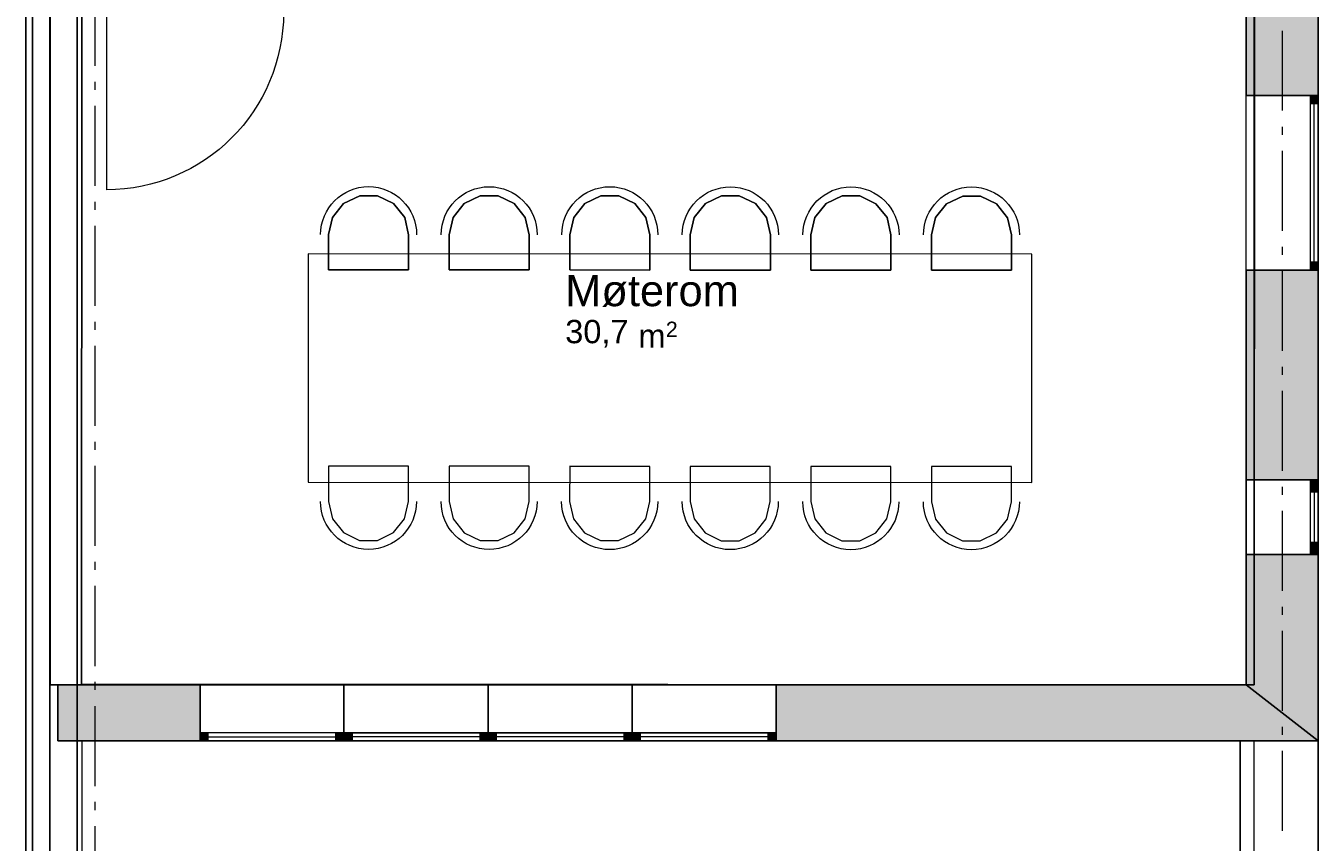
# Model space of a CAD drawing. Extents: x 16 to 1175, y 16 to 826.
# Tile 207 of 208: x 952 to 1067, y 167 to 239. Entities that reach past the tile are written whole.
import ezdxf

# ---------------------------------------------------------------- set-up
doc = ezdxf.new("R2010")
doc.units = 0
doc.header["$MEASUREMENT"] = 0
doc.layers.add('Layer 1', color=7, linetype='Continuous', lineweight=0)

# ---------------------------------------------------------------- blocks, each defined once
blk = doc.blocks.new('Block_71')
at = {"layer": 'Layer 1', "color": 18, "lineweight": 5, "true_color": 0x000000}
blk.add_open_spline([(975.18, 240.25), (975.18, 231.58), (968.15, 224.56), (959.49, 224.56)], degree=3, dxfattribs=at)
blk = doc.blocks.new('Block_104')
at = {"layer": 'Layer 1', "color": 18, "lineweight": 5, "true_color": 0x000000}
blk.add_open_spline([(1040.34, 196.94), (1040.34, 194.59), (1038.44, 192.69), (1036.09, 192.69), (1033.74, 192.69), (1031.84, 194.59), (1031.84, 196.94), (1031.84, 196.94), (1031.84, 196.94), (1031.84, 196.94)], degree=3, knots=[0, 0, 0, 0, 1, 1, 1, 2, 2, 2, 3, 3, 3, 3], dxfattribs=at)
blk = doc.blocks.new('Block_105')
at = {"layer": 'Layer 1', "color": 18, "lineweight": 5, "true_color": 0x000000}
blk.add_open_spline([(1029.66, 196.94), (1029.66, 194.59), (1027.76, 192.69), (1025.41, 192.69), (1023.06, 192.69), (1021.16, 194.6), (1021.16, 196.94), (1021.16, 196.94), (1021.16, 196.95), (1021.16, 196.95)], degree=3, knots=[0, 0, 0, 0, 1, 1, 1, 2, 2, 2, 3, 3, 3, 3], dxfattribs=at)
blk = doc.blocks.new('Block_106')
at = {"layer": 'Layer 1', "color": 18, "lineweight": 5, "true_color": 0x000000}
blk.add_open_spline([(1018.99, 196.95), (1018.99, 194.6), (1017.08, 192.7), (1014.73, 192.7), (1012.39, 192.7), (1010.48, 194.6), (1010.48, 196.95), (1010.48, 196.95), (1010.48, 196.95), (1010.48, 196.95)], degree=3, knots=[0, 0, 0, 0, 1, 1, 1, 2, 2, 2, 3, 3, 3, 3], dxfattribs=at)
blk = doc.blocks.new('Block_107')
at = {"layer": 'Layer 1', "color": 18, "lineweight": 5, "true_color": 0x000000}
blk.add_open_spline([(1008.31, 196.95), (1008.31, 194.61), (1006.4, 192.7), (1004.06, 192.7), (1001.71, 192.7), (999.8, 194.61), (999.8, 196.96), (999.8, 196.96), (999.8, 196.96), (999.8, 196.96)], degree=3, knots=[0, 0, 0, 0, 1, 1, 1, 2, 2, 2, 3, 3, 3, 3], dxfattribs=at)
blk = doc.blocks.new('Block_108')
at = {"layer": 'Layer 1', "color": 18, "lineweight": 5, "true_color": 0x000000}
blk.add_open_spline([(997.63, 196.96), (997.63, 194.61), (995.72, 192.71), (993.38, 192.71), (991.03, 192.71), (989.13, 194.61), (989.13, 196.96), (989.13, 196.96), (989.13, 196.96), (989.13, 196.96)], degree=3, knots=[0, 0, 0, 0, 1, 1, 1, 2, 2, 2, 3, 3, 3, 3], dxfattribs=at)
blk = doc.blocks.new('Block_109')
at = {"layer": 'Layer 1', "color": 18, "lineweight": 5, "true_color": 0x000000}
blk.add_open_spline([(986.95, 196.96), (986.95, 194.62), (985.05, 192.72), (982.7, 192.72), (980.35, 192.72), (978.45, 194.62), (978.45, 196.97)], degree=3, knots=[0, 0, 0, 0, 1, 1, 1, 2, 2, 2, 2], dxfattribs=at)
blk = doc.blocks.new('Block_110')
at = {"layer": 'Layer 1', "color": 18, "lineweight": 5, "true_color": 0x000000}
blk.add_open_spline([(1031.85, 220.56), (1031.85, 222.91), (1033.75, 224.81), (1036.1, 224.81), (1038.45, 224.81), (1040.35, 222.91), (1040.35, 220.56)], degree=3, knots=[0, 0, 0, 0, 1, 1, 1, 2, 2, 2, 2], dxfattribs=at)
blk = doc.blocks.new('Block_111')
at = {"layer": 'Layer 1', "color": 18, "lineweight": 5, "true_color": 0x000000}
blk.add_open_spline([(1021.17, 220.57), (1021.17, 222.91), (1023.08, 224.82), (1025.42, 224.82), (1027.77, 224.82), (1029.68, 222.91), (1029.68, 220.56)], degree=3, knots=[0, 0, 0, 0, 1, 1, 1, 2, 2, 2, 2], dxfattribs=at)
blk = doc.blocks.new('Block_112')
at = {"layer": 'Layer 1', "color": 18, "lineweight": 5, "true_color": 0x000000}
blk.add_open_spline([(1010.49, 220.57), (1010.5, 222.92), (1012.4, 224.82), (1014.75, 224.82), (1017.1, 224.82), (1019, 222.92), (1019, 220.57), (1019, 220.57), (1019, 220.57), (1019, 220.57)], degree=3, knots=[0, 0, 0, 0, 1, 1, 1, 2, 2, 2, 3, 3, 3, 3], dxfattribs=at)
blk = doc.blocks.new('Block_113')
at = {"layer": 'Layer 1', "color": 18, "lineweight": 5, "true_color": 0x000000}
blk.add_open_spline([(999.82, 220.58), (999.82, 222.92), (1001.72, 224.83), (1004.07, 224.83), (1006.42, 224.83), (1008.32, 222.92), (1008.32, 220.57), (1008.32, 220.57), (1008.32, 220.57), (1008.32, 220.57)], degree=3, knots=[0, 0, 0, 0, 1, 1, 1, 2, 2, 2, 3, 3, 3, 3], dxfattribs=at)
blk = doc.blocks.new('Block_114')
at = {"layer": 'Layer 1', "color": 18, "lineweight": 5, "true_color": 0x000000}
blk.add_open_spline([(989.14, 220.58), (989.14, 222.93), (991.04, 224.83), (993.39, 224.83), (995.74, 224.83), (997.64, 222.93), (997.64, 220.58), (997.64, 220.58), (997.64, 220.58), (997.64, 220.58)], degree=3, knots=[0, 0, 0, 0, 1, 1, 1, 2, 2, 2, 3, 3, 3, 3], dxfattribs=at)
blk = doc.blocks.new('Block_115')
at = {"layer": 'Layer 1', "color": 18, "lineweight": 5, "true_color": 0x000000}
blk.add_open_spline([(978.46, 220.59), (978.46, 222.94), (980.36, 224.84), (982.71, 224.84), (985.06, 224.84), (986.96, 222.93), (986.96, 220.59), (986.96, 220.59), (986.96, 220.58), (986.96, 220.58)], degree=3, knots=[0, 0, 0, 0, 1, 1, 1, 2, 2, 2, 3, 3, 3, 3], dxfattribs=at)
blk = doc.blocks.new('Block_193')
at = {"layer": 'Layer 1', "insert": (1000.12, 214.18), "char_height": 0.2, "attachment_point": 7}
blk.add_mtext('\\C18;\\c0;\\FArial|b0|i0|c1;\\H2.752363;\\W1.000000;Møterom', dxfattribs=at)
blk = doc.blocks.new('Block_194')
at = {"layer": 'Layer 1', "char_height": 0.2, "attachment_point": 7}
for s, insert in [('\\C18;\\c0;\\FArial|b0|i0|c1;\\H1.362421;\\W1.000000;2', (1009.03, 211.52)), ('\\C18;\\c0;\\FArial|b0|i0|c1;\\H2.064278;\\W1.000000;30,7', (1000.12, 210.59)), ('\\C18;\\c0;\\FArial|b0|i0|c1;\\H2.064278;\\W1.000000;m', (1006.6, 210.59)), ('\\C18;\\c0;\\FArial|b0|i0|c1;\\H2.064278;\\W1.000000; ', (1005.79, 210.59))]:
    blk.add_mtext(s, dxfattribs=dict(at, insert=insert))
blk = doc.blocks.new('Block_0')
at = {"layer": 'Layer 1', "true_color": 0x000000, "transparency": 33554687}
for points in [[(1066.8, 251.1), (1066.8, 232.9), (1060.42, 232.9), (1060.42, 251.1), (1066.8, 251.1)], [(1066.09, 232.9), (1066.09, 232.19), (1066.8, 232.19), (1066.8, 232.9), (1066.09, 232.9)], [(1060.42, 217.45), (1066.8, 217.45), (1066.8, 198.88), (1060.42, 198.88), (1060.42, 217.45)], [(1066.8, 217.45), (1066.8, 218.16), (1066.09, 218.16), (1066.09, 217.45), (1066.8, 217.45)], [(1066.09, 198.88), (1066.09, 197.82), (1066.8, 197.82), (1066.8, 198.88), (1066.09, 198.88)], [(1060.42, 192.28), (1066.8, 192.28), (1066.8, 175.77), (1060.42, 180.73), (1060.42, 192.28)], [(1066.8, 192.28), (1066.8, 193.34), (1066.09, 193.34), (1066.09, 192.28), (1066.8, 192.28)], [(955.19, 180.73), (967.78, 180.73), (967.78, 175.77), (955.19, 175.77), (955.19, 180.73)], [(1018.8, 180.73), (1060.42, 180.73), (1066.8, 175.77), (1018.8, 175.77), (1018.8, 180.73)], [(967.78, 175.77), (968.48, 175.77), (968.48, 176.48), (967.78, 176.48), (967.78, 175.77)], [(980.53, 176.48), (979.82, 176.48), (979.82, 175.77), (980.53, 175.77), (980.53, 176.48)], [(980.53, 176.48), (980.53, 175.77), (981.24, 175.77), (981.24, 176.48), (980.53, 176.48)], [(993.29, 175.77), (993.29, 176.48), (992.58, 176.48), (992.58, 175.77), (993.29, 175.77)], [(993.29, 176.48), (993.29, 175.77), (994, 175.77), (994, 176.48), (993.29, 176.48)], [(1006.04, 175.77), (1006.04, 176.48), (1005.33, 176.48), (1005.33, 175.77), (1006.04, 175.77)], [(1006.04, 176.48), (1006.04, 175.77), (1006.75, 175.77), (1006.75, 176.48), (1006.04, 176.48)], [(1018.8, 175.77), (1018.8, 176.48), (1018.09, 176.48), (1018.09, 175.77), (1018.8, 175.77)]]:
    blk.add_hatch(color=18, dxfattribs=at).paths.add_polyline_path(points)
at = {"layer": 'Layer 1', "color": 18, "lineweight": 5, "true_color": 0x000000}
for p, q in [((954.49, 410.79), (954.5, 180.73)), ((1061.13, 180.73), (1061.13, 410.79)), ((1060.42, 251.1), (1060.42, 232.9)), ((1066.8, 232.9), (1066.8, 251.1)), ((957.32, 240.26), (957.29, 180.78)), ((959.49, 240.25), (959.49, 224.56)), ((1061.13, 180.73), (1061.16, 240.21)), ((1066.09, 232.9), (1060.42, 232.9)), ((1066.09, 232.9), (1060.42, 232.9)), ((1066.8, 232.9), (1066.09, 232.9)), ((1066.8, 232.9), (1066.09, 232.9)), ((1066.8, 232.9), (1066.09, 232.9)), ((979.52, 222.12), (980.5, 223.36)), ((980.5, 223.36), (981.93, 224.04)), ((981.93, 224.04), (983.5, 224.04)), ((983.5, 224.04), (984.92, 223.36)), ((984.92, 223.36), (985.91, 222.12)), ((990.2, 222.12), (991.18, 223.35)), ((991.18, 223.35), (992.6, 224.04)), ((992.6, 224.04), (994.18, 224.04)), ((994.18, 224.04), (995.6, 223.35)), ((995.6, 223.35), (996.58, 222.12)), ((1000.88, 222.11), (1001.86, 223.35)), ((1001.86, 223.35), (1003.28, 224.03)), ((1003.28, 224.03), (1004.86, 224.03)), ((1004.86, 224.03), (1006.28, 223.34)), ((1006.28, 223.34), (1007.26, 222.11)), ((1011.55, 222.11), (1012.54, 223.34)), ((1012.54, 223.34), (1013.96, 224.02)), ((1013.96, 224.02), (1015.54, 224.02)), ((1015.54, 224.02), (1016.96, 223.34)), ((1016.96, 223.34), (1017.94, 222.11)), ((1022.23, 222.1), (1023.22, 223.34)), ((1023.22, 223.34), (1024.64, 224.02)), ((1024.64, 224.02), (1026.21, 224.02)), ((1026.21, 224.02), (1027.63, 223.33)), ((1027.63, 223.33), (1028.62, 222.1)), ((1032.91, 222.1), (1033.9, 223.33)), ((1033.9, 223.33), (1035.32, 224.01)), ((1035.32, 224.01), (1036.89, 224.01)), ((1036.89, 224.01), (1038.31, 223.33)), ((1038.31, 223.33), (1039.3, 222.09)), ((979.17, 220.59), (979.52, 222.12)), ((985.91, 222.12), (986.25, 220.58)), ((989.85, 220.58), (990.2, 222.12)), ((996.58, 222.12), (996.93, 220.58)), ((1000.52, 220.58), (1000.88, 222.11)), ((1007.26, 222.11), (1007.61, 220.57)), ((1011.2, 220.57), (1011.55, 222.11)), ((1017.94, 222.11), (1018.29, 220.57)), ((1021.88, 220.57), (1022.23, 222.1)), ((1028.62, 222.1), (1028.97, 220.56)), ((1032.56, 220.56), (1032.91, 222.1)), ((1039.3, 222.09), (1039.64, 220.56)), ((979.17, 217.47), (979.17, 220.59)), ((986.25, 220.58), (986.25, 217.46)), ((989.85, 217.46), (989.85, 220.58)), ((996.93, 220.58), (996.93, 217.46)), ((1000.52, 217.46), (1000.52, 220.58)), ((1007.61, 220.57), (1007.61, 217.45)), ((1011.2, 217.45), (1011.2, 220.57)), ((1018.29, 220.57), (1018.29, 217.45)), ((1021.88, 217.45), (1021.88, 220.57)), ((1028.97, 220.56), (1028.97, 217.44)), ((1032.56, 217.44), (1032.56, 220.56)), ((1039.64, 220.56), (1039.64, 217.44)), ((977.37, 218.89), (977.36, 198.67)), ((1041.44, 218.85), (977.37, 218.89)), ((1041.43, 198.64), (1041.44, 218.85)), ((986.25, 217.46), (979.17, 217.47)), ((996.93, 217.46), (989.85, 217.46)), ((1007.61, 217.45), (1000.52, 217.46)), ((1018.29, 217.45), (1011.2, 217.45)), ((1028.97, 217.44), (1021.88, 217.45)), ((1039.64, 217.44), (1032.56, 217.44)), ((1066.09, 217.45), (1060.42, 217.45)), ((1060.42, 217.45), (1060.42, 198.88)), ((1066.09, 217.45), (1060.42, 217.45)), ((1066.8, 217.45), (1066.09, 217.45)), ((1066.8, 217.45), (1066.09, 217.45)), ((1066.8, 217.45), (1066.09, 217.45)), ((1066.8, 198.88), (1066.8, 217.45)), ((986.25, 200.08), (979.16, 200.09)), ((979.16, 200.09), (979.16, 196.97)), ((986.24, 196.96), (986.25, 200.08)), ((989.84, 200.08), (989.83, 196.96)), ((996.92, 200.08), (989.84, 200.08)), ((996.92, 196.96), (996.92, 200.08)), ((1000.52, 200.07), (1000.51, 196.96)), ((1007.6, 200.07), (1000.52, 200.07)), ((1007.6, 196.95), (1007.6, 200.07)), ((1018.28, 200.07), (1011.19, 200.07)), ((1011.19, 200.07), (1011.19, 196.95)), ((1018.28, 196.95), (1018.28, 200.07)), ((1028.96, 200.06), (1021.87, 200.07)), ((1021.87, 200.07), (1021.87, 196.95)), ((1028.96, 196.94), (1028.96, 200.06)), ((1039.64, 200.06), (1032.55, 200.06)), ((1032.55, 200.06), (1032.55, 196.94)), ((1039.63, 196.94), (1039.64, 200.06)), ((977.36, 198.67), (1041.43, 198.64)), ((1066.09, 198.88), (1060.42, 198.88)), ((1066.09, 198.88), (1060.42, 198.88)), ((1066.8, 198.88), (1066.09, 198.88)), ((1066.8, 198.88), (1066.09, 198.88)), ((1066.8, 198.88), (1066.09, 198.88)), ((979.16, 196.97), (979.51, 195.43)), ((985.89, 195.43), (986.24, 196.96)), ((989.83, 196.96), (990.19, 195.43)), ((996.57, 195.42), (996.92, 196.96)), ((1000.51, 196.96), (1000.86, 195.42)), ((1007.25, 195.42), (1007.6, 196.95)), ((1011.19, 196.95), (1011.54, 195.41)), ((1017.93, 195.41), (1018.28, 196.95)), ((1021.87, 196.95), (1022.22, 195.41)), ((1028.6, 195.41), (1028.96, 196.94)), ((1032.55, 196.94), (1032.9, 195.4)), ((1039.28, 195.4), (1039.63, 196.94)), ((979.51, 195.43), (980.49, 194.2)), ((984.91, 194.2), (985.89, 195.43)), ((990.19, 195.43), (991.17, 194.19)), ((995.59, 194.19), (996.57, 195.42)), ((1000.86, 195.42), (1001.84, 194.19)), ((1006.26, 194.18), (1007.25, 195.42)), ((1011.54, 195.41), (1012.52, 194.18)), ((1016.94, 194.18), (1017.93, 195.41)), ((1022.22, 195.41), (1023.2, 194.18)), ((1027.62, 194.17), (1028.6, 195.41)), ((1032.9, 195.4), (1033.88, 194.17)), ((1038.3, 194.17), (1039.28, 195.4)), ((980.49, 194.2), (981.91, 193.51)), ((981.91, 193.51), (983.49, 193.51)), ((983.49, 193.51), (984.91, 194.2)), ((991.17, 194.19), (992.59, 193.51)), ((992.59, 193.51), (994.17, 193.51)), ((994.17, 193.51), (995.59, 194.19)), ((1001.84, 194.19), (1003.26, 193.5)), ((1003.26, 193.5), (1004.84, 193.5)), ((1004.84, 193.5), (1006.26, 194.18)), ((1012.52, 194.18), (1013.94, 193.49)), ((1013.94, 193.49), (1015.52, 193.49)), ((1015.52, 193.49), (1016.94, 194.18)), ((1023.2, 194.18), (1024.62, 193.49)), ((1024.62, 193.49), (1026.2, 193.49)), ((1026.2, 193.49), (1027.62, 194.17)), ((1033.88, 194.17), (1035.3, 193.49)), ((1035.3, 193.49), (1036.88, 193.48)), ((1036.88, 193.48), (1038.3, 194.17)), ((1066.09, 192.28), (1060.42, 192.28)), ((1060.42, 192.28), (1060.42, 180.73)), ((1066.09, 192.28), (1060.42, 192.28)), ((1066.8, 192.28), (1066.09, 192.28)), ((1066.8, 192.28), (1066.09, 192.28)), ((1066.8, 192.28), (1066.09, 192.28)), ((1066.8, 175.77), (1066.8, 192.28)), ((954.5, 180.73), (1061.13, 180.73)), ((967.78, 180.73), (955.19, 180.73)), ((955.19, 180.73), (955.19, 175.77)), ((957.29, 180.78), (1061.13, 180.73)), ((967.78, 176.48), (967.78, 180.73)), ((967.78, 176.48), (967.78, 180.73)), ((980.53, 176.48), (980.53, 180.73)), ((980.53, 176.48), (980.53, 180.73)), ((993.29, 176.48), (993.29, 180.73)), ((993.29, 176.48), (993.29, 180.73)), ((1006.04, 176.48), (1006.04, 180.73)), ((1006.04, 176.48), (1006.04, 180.73)), ((1018.8, 176.48), (1018.8, 180.73)), ((1060.42, 180.73), (1018.8, 180.73)), ((1018.8, 176.48), (1018.8, 180.73)), ((967.78, 175.77), (967.78, 176.48)), ((967.78, 175.77), (967.78, 176.48)), ((967.78, 175.77), (967.78, 176.48)), ((980.53, 175.77), (980.53, 176.48)), ((980.53, 175.77), (980.53, 176.48)), ((980.53, 175.77), (980.53, 176.48)), ((980.53, 175.77), (980.53, 176.48)), ((993.29, 175.77), (993.29, 176.48)), ((993.29, 175.77), (993.29, 176.48)), ((993.29, 175.77), (993.29, 176.48)), ((993.29, 175.77), (993.29, 176.48)), ((1006.04, 175.77), (1006.04, 176.48)), ((1006.04, 175.77), (1006.04, 176.48)), ((1006.04, 175.77), (1006.04, 176.48)), ((1006.04, 175.77), (1006.04, 176.48)), ((1018.8, 175.77), (1018.8, 176.48)), ((1018.8, 175.77), (1018.8, 176.48)), ((1018.8, 175.77), (1018.8, 176.48)), ((955.19, 175.77), (967.78, 175.77)), ((1018.8, 175.77), (1066.8, 175.77))]:
    blk.add_line(p, q, dxfattribs=at)
at = {"layer": 'Layer 1', "color": 18, "lineweight": 13, "true_color": 0x000000}
for p, q in [((952.36, 337.77), (952.36, 141.5)), ((956.89, 136.97), (956.89, 337.77)), ((1061.13, 175.77), (957.32, 175.77)), ((957.32, 175.77), (957.32, 139.38)), ((1061.13, 139.38), (1061.13, 175.77))]:
    blk.add_line(p, q, dxfattribs=at)
at = {"layer": 'Layer 1', "color": 253, "lineweight": 9, "true_color": 0xb4b4b4}
for p, q in [((958.46, 242.63), (958.46, 235.54)), ((954.48, 238.08), (954.48, 231)), ((1063.62, 238.65), (1063.62, 231.57)), ((958.46, 234.13), (958.46, 233.42)), ((958.46, 232), (958.46, 224.91)), ((1063.62, 230.15), (1063.62, 229.44)), ((954.48, 229.58), (954.48, 228.87)), ((1063.62, 228.02), (1063.62, 220.94)), ((954.48, 227.45), (954.48, 220.37)), ((958.46, 223.5), (958.46, 222.79)), ((958.46, 221.37), (958.46, 214.28)), ((954.48, 218.95), (954.48, 218.24)), ((1063.62, 219.52), (1063.62, 218.81)), ((954.48, 216.82), (954.48, 209.74)), ((1063.62, 217.39), (1063.62, 210.31)), ((958.46, 212.87), (958.46, 212.16)), ((958.46, 210.74), (958.46, 203.65)), ((954.48, 208.32), (954.48, 207.61)), ((1063.62, 208.89), (1063.62, 208.18)), ((954.48, 206.19), (954.48, 199.11)), ((1063.62, 206.76), (1063.62, 199.68)), ((958.46, 202.24), (958.46, 201.53)), ((958.46, 200.11), (958.46, 193.02)), ((1063.62, 198.26), (1063.62, 197.55)), ((954.48, 197.69), (954.48, 196.98)), ((1063.62, 196.13), (1063.62, 189.05)), ((954.48, 195.56), (954.48, 188.48)), ((958.46, 191.61), (958.46, 190.9)), ((958.46, 189.48), (958.46, 182.39)), ((954.48, 187.06), (954.48, 186.35)), ((1063.62, 187.63), (1063.62, 186.92)), ((1063.62, 185.5), (1063.62, 178.42)), ((954.48, 184.93), (954.48, 177.85)), ((958.46, 180.98), (958.46, 180.27)), ((958.46, 178.85), (958.46, 171.76)), ((954.48, 176.43), (954.48, 175.72)), ((1063.62, 177), (1063.62, 176.29)), ((954.48, 174.3), (954.48, 167.22)), ((1063.62, 174.87), (1063.62, 167.79)), ((958.46, 170.35), (958.46, 169.64)), ((958.46, 168.22), (958.46, 161.13))]:
    blk.add_line(p, q, dxfattribs=at)
at = {"layer": 'Layer 1', "color": 18, "lineweight": 9, "true_color": 0x000000}
for p, q in [((1060.42, 217.45), (1060.42, 232.9)), ((1066.09, 232.9), (1066.09, 232.19)), ((1066.8, 217.45), (1066.8, 232.9)), ((1066.8, 232.19), (1066.8, 232.9)), ((1066.09, 232.19), (1066.8, 232.19)), ((1066.09, 232.19), (1066.09, 218.16)), ((1066.44, 218.16), (1066.44, 232.19)), ((1066.8, 218.16), (1066.8, 232.19)), ((1066.8, 218.16), (1066.09, 218.16)), ((1066.09, 218.16), (1066.09, 217.45)), ((1066.8, 217.45), (1066.8, 218.16)), ((1060.42, 198.88), (1060.42, 192.28)), ((1066.09, 198.88), (1066.09, 197.82)), ((1066.8, 198.88), (1066.8, 192.28)), ((1066.8, 197.82), (1066.8, 198.88)), ((1066.09, 197.82), (1066.8, 197.82)), ((1066.09, 197.82), (1066.09, 193.34)), ((1066.44, 197.82), (1066.44, 193.34)), ((1066.8, 193.34), (1066.8, 197.82)), ((1066.8, 193.34), (1066.09, 193.34)), ((1066.09, 193.34), (1066.09, 192.28)), ((1066.8, 192.28), (1066.8, 193.34)), ((967.78, 180.73), (980.53, 180.73)), ((993.29, 180.73), (980.53, 180.73)), ((1006.04, 180.73), (993.29, 180.73)), ((1018.8, 180.73), (1006.04, 180.73)), ((968.48, 176.48), (967.78, 176.48)), ((968.48, 175.77), (968.48, 176.48)), ((979.82, 176.48), (968.48, 176.48)), ((980.53, 176.48), (979.82, 176.48)), ((979.82, 176.48), (979.82, 175.77)), ((980.53, 176.48), (981.24, 176.48)), ((981.24, 176.48), (981.24, 175.77)), ((981.24, 176.48), (992.58, 176.48)), ((992.58, 175.77), (992.58, 176.48)), ((992.58, 176.48), (993.29, 176.48)), ((993.29, 176.48), (994, 176.48)), ((994, 176.48), (994, 175.77)), ((994, 176.48), (1005.33, 176.48)), ((1005.33, 175.77), (1005.33, 176.48)), ((1005.33, 176.48), (1006.04, 176.48)), ((1006.04, 176.48), (1006.75, 176.48)), ((1006.75, 176.48), (1006.75, 175.77)), ((1006.75, 176.48), (1018.09, 176.48)), ((1018.09, 175.77), (1018.09, 176.48)), ((1018.09, 176.48), (1018.8, 176.48)), ((967.78, 175.77), (980.53, 175.77)), ((967.78, 175.77), (968.48, 175.77)), ((968.48, 176.12), (979.82, 176.12)), ((968.48, 175.77), (979.82, 175.77)), ((979.82, 175.77), (980.53, 175.77)), ((993.29, 175.77), (980.53, 175.77)), ((981.24, 175.77), (980.53, 175.77)), ((992.58, 176.12), (981.24, 176.12)), ((992.58, 175.77), (981.24, 175.77)), ((993.29, 175.77), (992.58, 175.77)), ((1006.04, 175.77), (993.29, 175.77)), ((994, 175.77), (993.29, 175.77)), ((1005.33, 176.12), (994, 176.12)), ((1005.33, 175.77), (994, 175.77)), ((1006.04, 175.77), (1005.33, 175.77)), ((1018.8, 175.77), (1006.04, 175.77)), ((1006.75, 175.77), (1006.04, 175.77)), ((1018.09, 176.12), (1006.75, 176.12)), ((1018.09, 175.77), (1006.75, 175.77)), ((1018.8, 175.77), (1018.09, 175.77)), ((1066.8, 175.77), (1059.88, 175.77)), ((1059.88, 175.77), (1059.88, 136.97)), ((1066.8, 136.97), (1066.8, 175.77))]:
    blk.add_line(p, q, dxfattribs=at)
at = {"layer": 'Layer 1'}
for points in [[(954.5, 180.73), (954.49, 410.79), (1061.13, 410.79), (1061.13, 180.73), (954.5, 180.73)], [(952.95, 337.77), (952.95, 141.5), (952.36, 141.5), (952.36, 337.77), (952.95, 337.77)], [(952.95, 337.77), (954.48, 337.77), (954.48, 140.91), (952.95, 140.91), (952.95, 337.77)], [(956.89, 337.77), (956.89, 139.38), (954.48, 139.38), (954.48, 337.77), (956.89, 337.77)], [(1066.8, 251.1), (1066.8, 232.9), (1060.42, 232.9), (1060.42, 251.1), (1066.8, 251.1)], [(957.29, 180.78), (957.32, 240.26), (1061.16, 240.21), (1061.13, 180.73), (957.29, 180.78)], [(1066.8, 232.9), (1066.8, 217.45), (1060.42, 217.45), (1060.42, 232.9), (1066.8, 232.9)], [(1066.09, 232.9), (1066.09, 232.19), (1066.8, 232.19), (1066.8, 232.9), (1066.09, 232.9)], [(1066.8, 218.16), (1066.8, 232.19), (1066.09, 232.19), (1066.09, 218.16), (1066.8, 218.16)], [(986.25, 217.46), (986.25, 220.58), (985.91, 222.12), (984.92, 223.36), (983.5, 224.04), (981.93, 224.04), (980.5, 223.36), (979.52, 222.12), (979.17, 220.59), (979.17, 217.47), (986.25, 217.46)], [(996.93, 217.46), (996.93, 220.58), (996.58, 222.12), (995.6, 223.35), (994.18, 224.04), (992.6, 224.04), (991.18, 223.35), (990.2, 222.12), (989.85, 220.58), (989.85, 217.46), (996.93, 217.46)], [(1007.61, 217.45), (1007.61, 220.57), (1007.26, 222.11), (1006.28, 223.34), (1004.86, 224.03), (1003.28, 224.03), (1001.86, 223.35), (1000.88, 222.11), (1000.52, 220.58), (1000.52, 217.46), (1007.61, 217.45)], [(1018.29, 217.45), (1018.29, 220.57), (1017.94, 222.11), (1016.96, 223.34), (1015.54, 224.02), (1013.96, 224.02), (1012.54, 223.34), (1011.55, 222.11), (1011.2, 220.57), (1011.2, 217.45), (1018.29, 217.45)], [(1028.97, 217.44), (1028.97, 220.56), (1028.62, 222.1), (1027.63, 223.33), (1026.21, 224.02), (1024.64, 224.02), (1023.22, 223.34), (1022.23, 222.1), (1021.88, 220.57), (1021.88, 217.45), (1028.97, 217.44)], [(1039.64, 217.44), (1039.64, 220.56), (1039.3, 222.09), (1038.31, 223.33), (1036.89, 224.01), (1035.32, 224.01), (1033.9, 223.33), (1032.91, 222.1), (1032.56, 220.56), (1032.56, 217.44), (1039.64, 217.44)], [(1041.44, 218.85), (977.37, 218.89), (977.36, 198.67), (1041.43, 198.64), (1041.44, 218.85)], [(1060.42, 217.45), (1066.8, 217.45), (1066.8, 198.88), (1060.42, 198.88), (1060.42, 217.45)], [(1066.8, 217.45), (1066.8, 218.16), (1066.09, 218.16), (1066.09, 217.45), (1066.8, 217.45)], [(986.25, 200.08), (979.16, 200.09), (979.16, 196.97), (979.51, 195.43), (980.49, 194.2), (981.91, 193.51), (983.49, 193.51), (984.91, 194.2), (985.89, 195.43), (986.24, 196.96), (986.25, 200.08)], [(996.92, 200.08), (989.84, 200.08), (989.83, 196.96), (990.19, 195.43), (991.17, 194.19), (992.59, 193.51), (994.17, 193.51), (995.59, 194.19), (996.57, 195.42), (996.92, 196.96), (996.92, 200.08)], [(1007.6, 200.07), (1000.52, 200.08), (1000.51, 196.96), (1000.86, 195.42), (1001.84, 194.19), (1003.26, 193.5), (1004.84, 193.5), (1006.26, 194.18), (1007.25, 195.42), (1007.6, 196.95), (1007.6, 200.07)], [(1018.28, 200.07), (1011.19, 200.07), (1011.19, 196.95), (1011.54, 195.41), (1012.52, 194.18), (1013.94, 193.49), (1015.52, 193.49), (1016.94, 194.18), (1017.93, 195.41), (1018.28, 196.95), (1018.28, 200.07)], [(1028.96, 200.06), (1021.87, 200.07), (1021.87, 196.95), (1022.22, 195.41), (1023.2, 194.18), (1024.62, 193.49), (1026.2, 193.49), (1027.62, 194.17), (1028.6, 195.41), (1028.96, 196.94), (1028.96, 200.06)], [(1039.64, 200.06), (1032.55, 200.06), (1032.55, 196.94), (1032.9, 195.4), (1033.88, 194.17), (1035.3, 193.49), (1036.88, 193.48), (1038.3, 194.17), (1039.28, 195.4), (1039.63, 196.94), (1039.64, 200.06)], [(1066.8, 192.28), (1060.42, 192.28), (1060.42, 198.88), (1066.8, 198.88), (1066.8, 192.28)], [(1066.09, 198.88), (1066.09, 197.82), (1066.8, 197.82), (1066.8, 198.88), (1066.09, 198.88)], [(1066.09, 197.82), (1066.09, 193.34), (1066.8, 193.34), (1066.8, 197.82), (1066.09, 197.82)], [(1060.42, 192.28), (1066.8, 192.28), (1066.8, 175.77), (1060.42, 180.73), (1060.42, 192.28)], [(1066.8, 192.28), (1066.8, 193.34), (1066.09, 193.34), (1066.09, 192.28), (1066.8, 192.28)], [(955.19, 180.73), (967.78, 180.73), (967.78, 175.77), (955.19, 175.77), (955.19, 180.73)], [(980.53, 175.77), (967.78, 175.77), (967.78, 180.73), (980.53, 180.73), (980.53, 175.77)], [(980.53, 175.77), (980.53, 180.73), (993.29, 180.73), (993.29, 175.77), (980.53, 175.77)], [(993.29, 175.77), (993.29, 180.73), (1006.04, 180.73), (1006.04, 175.77), (993.29, 175.77)], [(1006.04, 175.77), (1006.04, 180.73), (1018.8, 180.73), (1018.8, 175.77), (1006.04, 175.77)], [(1018.8, 180.73), (1060.42, 180.73), (1066.8, 175.77), (1018.8, 175.77), (1018.8, 180.73)], [(967.78, 175.77), (968.48, 175.77), (968.48, 176.48), (967.78, 176.48), (967.78, 175.77)], [(968.48, 175.77), (979.82, 175.77), (979.82, 176.48), (968.48, 176.48), (968.48, 175.77)], [(980.53, 176.48), (979.82, 176.48), (979.82, 175.77), (980.53, 175.77), (980.53, 176.48)], [(980.53, 176.48), (980.53, 175.77), (981.24, 175.77), (981.24, 176.48), (980.53, 176.48)], [(992.58, 175.77), (992.58, 176.48), (981.24, 176.48), (981.24, 175.77), (992.58, 175.77)], [(993.29, 175.77), (993.29, 176.48), (992.58, 176.48), (992.58, 175.77), (993.29, 175.77)], [(993.29, 176.48), (993.29, 175.77), (994, 175.77), (994, 176.48), (993.29, 176.48)], [(1005.33, 175.77), (1005.33, 176.48), (994, 176.48), (994, 175.77), (1005.33, 175.77)], [(1006.04, 175.77), (1006.04, 176.48), (1005.33, 176.48), (1005.33, 175.77), (1006.04, 175.77)], [(1006.04, 176.48), (1006.04, 175.77), (1006.75, 175.77), (1006.75, 176.48), (1006.04, 176.48)], [(1018.09, 175.77), (1018.09, 176.48), (1006.75, 176.48), (1006.75, 175.77), (1018.09, 175.77)], [(1018.8, 175.77), (1018.8, 176.48), (1018.09, 176.48), (1018.09, 175.77), (1018.8, 175.77)], [(1066.8, 175.77), (1066.8, 136.97), (1059.88, 136.97), (1059.88, 175.77), (1066.8, 175.77)]]:
    blk.add_lwpolyline(points, dxfattribs=at)
for name in ['Block_71', 'Block_104', 'Block_105', 'Block_106', 'Block_107', 'Block_108', 'Block_109', 'Block_110', 'Block_111', 'Block_112', 'Block_113', 'Block_114', 'Block_115', 'Block_193', 'Block_194']:
    blk.add_blockref(name, (0, 0), dxfattribs=at)

msp = doc.modelspace()

# ---------------------------------------------------------------- block references
at = {"layer": 'Layer 1'}
msp.add_blockref('Block_0', (0, 0), dxfattribs=at)

doc.saveas('drawing.dxf')
